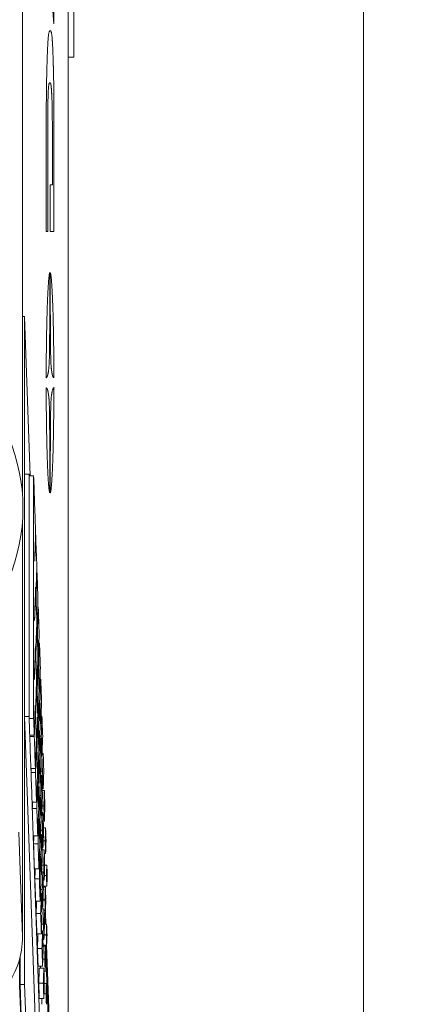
# Model space of a CAD drawing. Header units: millimetres. Extents: x 4 to 836, y 5 to 589.
# Tile 84 of 95: x 706 to 715, y 338 to 360. Entities that reach past the tile are written whole.
import ezdxf

# ---------------------------------------------------------------- set-up
doc = ezdxf.new("R2010")
doc.units = ezdxf.units.MM
doc.layers.add('1', color=7, linetype='Continuous', true_color=0xffffff)
doc.styles.add('ideas_simplex', font='simplex.shx')
doc.dimstyles.get("Standard").update_dxf_attribs({"dimtxt": 0.18, "dimasz": 0.18, "dimexe": 0.18, "dimexo": 0.0625, "dimgap": 0.09, "dimtad": 0, "dimtih": 1, "dimtoh": 1, "dimdec": 4, "dimzin": 0, "dimdsep": 46, "dimtxsty": 'Standard', "dimcen": 0.09, "dimadec": 0, "dimazin": 0, "dimtfac": 1, "dimtdec": 4, "dimtofl": 0, "dimtmove": 0, "dimatfit": 3, "dimfxl": 1, "dimtolj": 1, "dimtzin": 0, "dimarcsym": 0})

# ---------------------------------------------------------------- blocks, each defined once
blk = doc.blocks.new('_U0')
at = {"layer": '1', "color": 152, "lineweight": 13}
for p, q in [((691.38954, 365.845245), (731.686212, 365.845245)), ((706.799851, 319.684079), (731.686212, 319.684079))]:
    blk.add_line(p, q, dxfattribs=at)
at = {"layer": '1', "color": 27, "lineweight": 13}
blk.add_line((729.686212, 365.845245), (729.686212, 319.684079), dxfattribs=at)
at = {"layer": '1', "color": 87, "lineweight": 25}
for p, q in [((728.186212, 351.352162), (722.561212, 351.352162)), ((722.561212, 351.352162), (722.561212, 349.852162)), ((728.186212, 349.852162), (728.186212, 351.352162)), ((722.561212, 335.677162), (722.561212, 334.177162)), ((728.186212, 334.177162), (728.186212, 335.677162)), ((722.561212, 334.177162), (728.186212, 334.177162))]:
    blk.add_line(p, q, dxfattribs=at)
at = {"layer": '1', "color": 27, "lineweight": 18}
for points in [[(729.686212, 365.845245), (730.215193, 362.845247), (729.157231, 362.845243)], [(729.686212, 319.684079), (729.157231, 322.684077), (730.215193, 322.684081)]]:
    blk.add_solid(points, dxfattribs=at)
at = {"layer": '1', "color": 87, "linetype": 'Continuous', "lineweight": 25, "char_height": 3, "attachment_point": 7, "rotation": 90, "line_spacing_factor": 1.204819, "style": 'ideas_simplex'}
for s, insert in [('\\W1.1692;1.817', (728.032712, 335.624662)), ('\\W1.2097;46,2', (720.720212, 337.109662))]:
    blk.add_mtext(s, dxfattribs=dict(at, insert=insert))
blk = doc.blocks.new('_U7')
at = {"layer": '1', "color": 152, "lineweight": 13}
for p, q in [((682.550705, 374.684079), (750.582511, 374.684079)), ((706.799851, 319.684079), (750.582511, 319.684079))]:
    blk.add_line(p, q, dxfattribs=at)
at = {"layer": '1', "color": 27, "lineweight": 13}
blk.add_line((748.582511, 319.684079), (748.582511, 374.684079), dxfattribs=at)
at = {"layer": '1', "color": 87, "lineweight": 25}
for p, q in [((747.082511, 354.922815), (741.457511, 354.922815)), ((741.457511, 354.922815), (741.457511, 353.422815)), ((747.082511, 353.422815), (747.082511, 354.922815)), ((741.457511, 339.247815), (741.457511, 337.747815)), ((747.082511, 337.747815), (747.082511, 339.247815)), ((741.457511, 337.747815), (747.082511, 337.747815))]:
    blk.add_line(p, q, dxfattribs=at)
at = {"layer": '1', "color": 27, "lineweight": 18}
for points in [[(748.582511, 374.684079), (749.111492, 371.684081), (748.05353, 371.684077)], [(748.582511, 319.684079), (748.05353, 322.684077), (749.111492, 322.684081)]]:
    blk.add_solid(points, dxfattribs=at)
at = {"layer": '1', "color": 87, "linetype": 'Continuous', "lineweight": 25, "char_height": 3, "attachment_point": 7, "rotation": 90, "line_spacing_factor": 1.204819, "style": 'ideas_simplex'}
for s, insert in [('\\W1.1692;2.165', (746.929011, 339.195315)), ('\\W1.0642;55', (739.616511, 343.650315))]:
    blk.add_mtext(s, dxfattribs=dict(at, insert=insert))

msp = doc.modelspace()

# ---------------------------------------------------------------- linework, layer by layer
at = {"layer": '1', "color": 251, "linetype": 'Continuous', "lineweight": 18}
msp.add_line((713.607, 414.083), (713.607, 292.379), dxfattribs=at)
at = {"layer": '1', "color": 27, "linetype": 'Continuous', "lineweight": 18}
for p, q in [((706.041, 348.956), (706.041, 400.412)), ((706.041, 339.182), (706.041, 348.414))]:
    msp.add_line(p, q, dxfattribs=at)
at = {"layer": '1', "color": 252, "linetype": 'Continuous', "lineweight": 18}
for p, q in [((707.051, 358.694), (707.051, 368.674)), ((707.176, 368.684), (707.176, 358.684)), ((707.051, 358.694), (707.051, 325.299)), ((707.051, 358.684), (707.176, 358.684))]:
    msp.add_line(p, q, dxfattribs=at)
at = {"layer": '1', "color": 18, "linetype": 'Continuous', "lineweight": 18}
for p, q in [((706.041, 352.935), (706.086, 352.935)), ((706.086, 352.935), (706.086, 338.118)), ((706.21, 349.402), (706.086, 352.935)), ((706.528, 340.279), (706.527, 340.301)), ((706.557, 339.453), (706.548, 339.708)), ((706.654, 336.676), (706.573, 338.989)), ((705.986, 338.72), (705.986, 338.118)), ((705.986, 338.118), (706.086, 338.118)), ((705.986, 338.118), (706.527, 322.618)), ((706.086, 338.118), (706.627, 322.618))]:
    msp.add_line(p, q, dxfattribs=at)
at = {"layer": '1', "color": 7, "linetype": 'Continuous', "lineweight": 18}
for p, q in [((706.566, 351.575), (706.576, 351.575)), ((706.747, 351.354), (706.724, 351.354)), ((706.186, 349.435), (706.086, 349.435)), ((706.187, 349.401), (706.186, 349.435)), ((706.186, 349.435), (706.186, 344.061)), ((706.086, 344.061), (706.691, 326.735)), ((706.186, 344.061), (706.086, 344.061)), ((706.186, 344.061), (706.187, 344.027)), ((706.201, 343.649), (706.202, 343.619)), ((706.227, 342.904), (706.229, 342.82)), ((706.253, 342.159), (706.257, 342.021)), ((706.279, 341.414), (706.791, 326.735)), ((706.506, 340.279), (706.505, 340.301)), ((706.535, 339.453), (706.526, 339.708)), ((706.643, 336.357), (706.551, 338.989))]:
    msp.add_line(p, q, dxfattribs=at)
at = {"layer": '1', "color": 163, "linetype": 'Continuous', "lineweight": 18}
for p, q in [((706.287, 349.402), (706.187, 349.402)), ((706.333, 348.084), (706.331, 348.084)), ((706.361, 347.286), (706.355, 347.286)), ((706.333, 346.885), (706.33, 346.885)), ((706.337, 346.774), (706.337, 346.774)), ((706.341, 346.713), (706.339, 346.713)), ((706.389, 346.488), (706.379, 346.488)), ((706.36, 346.059), (706.354, 346.059)), ((706.364, 346.055), (706.36, 346.055)), ((706.37, 345.941), (706.364, 345.941)), ((706.328, 345.573), (706.326, 345.573)), ((706.417, 345.69), (706.404, 345.69)), ((706.333, 345.462), (706.332, 345.462)), ((706.337, 345.401), (706.334, 345.401)), ((706.391, 345.336), (706.38, 345.336)), ((706.387, 345.234), (706.377, 345.234)), ((706.399, 345.168), (706.389, 345.168)), ((706.445, 344.892), (706.428, 344.892)), ((706.355, 344.748), (706.349, 344.748)), ((706.36, 344.743), (706.355, 344.743)), ((706.366, 344.629), (706.359, 344.629)), ((706.418, 344.616), (706.407, 344.616)), ((706.324, 344.262), (706.321, 344.262)), ((706.414, 344.408), (706.4, 344.408)), ((706.428, 344.396), (706.414, 344.396)), ((706.287, 344.016), (706.187, 344.016)), ((706.328, 344.151), (706.328, 344.151)), ((706.332, 344.089), (706.33, 344.089)), ((706.387, 344.024), (706.376, 344.024)), ((706.472, 344.068), (706.451, 344.068)), ((706.382, 343.922), (706.372, 343.922)), ((706.394, 343.856), (706.385, 343.856)), ((706.445, 343.897), (706.432, 343.897)), ((706.3, 343.649), (706.2, 343.649)), ((706.301, 343.615), (706.201, 343.615)), ((706.441, 343.582), (706.423, 343.582)), ((706.457, 343.623), (706.425, 343.623)), ((706.351, 343.436), (706.345, 343.436)), ((706.355, 343.431), (706.351, 343.431)), ((706.361, 343.317), (706.355, 343.317)), ((706.414, 343.305), (706.403, 343.305)), ((706.472, 343.178), (706.455, 343.178)), ((706.499, 343.242), (706.474, 343.242)), ((706.326, 342.904), (706.226, 342.904)), ((706.409, 343.096), (706.396, 343.096)), ((706.423, 343.084), (706.41, 343.084)), ((706.329, 342.816), (706.229, 342.816)), ((706.382, 342.712), (706.372, 342.712)), ((706.468, 342.756), (706.447, 342.756)), ((706.485, 342.85), (706.45, 342.85)), ((706.378, 342.61), (706.368, 342.61)), ((706.39, 342.544), (706.38, 342.544)), ((706.441, 342.585), (706.427, 342.585)), ((706.499, 342.459), (706.478, 342.459)), ((706.436, 342.27), (706.419, 342.27)), ((706.452, 342.311), (706.42, 342.311)), ((706.526, 342.417), (706.48, 342.417)), ((706.352, 342.159), (706.252, 342.159)), ((706.357, 342.018), (706.257, 342.018)), ((706.514, 342.078), (706.475, 342.078)), ((706.409, 341.993), (706.399, 341.993)), ((706.468, 341.866), (706.45, 341.866)), ((706.495, 341.931), (706.47, 341.931)), ((706.405, 341.784), (706.391, 341.784)), ((706.419, 341.772), (706.405, 341.772)), ((706.526, 341.739), (706.501, 341.739)), ((706.553, 341.591), (706.506, 341.591)), ((706.378, 341.414), (706.278, 341.414)), ((706.463, 341.445), (706.442, 341.445)), ((706.481, 341.539), (706.445, 341.539)), ((706.386, 341.233), (706.286, 341.233)), ((706.436, 341.273), (706.423, 341.273)), ((706.495, 341.147), (706.474, 341.147)), ((706.543, 341.305), (706.5, 341.305)), ((706.432, 340.959), (706.414, 340.959)), ((706.448, 340.999), (706.416, 340.999)), ((706.522, 341.105), (706.475, 341.105)), ((706.553, 341.02), (706.525, 341.02)), ((706.51, 340.766), (706.471, 340.766)), ((706.58, 340.765), (706.533, 340.765)), ((706.405, 340.681), (706.305, 340.681)), ((706.463, 340.554), (706.446, 340.554)), ((706.49, 340.619), (706.465, 340.619)), ((706.572, 340.533), (706.525, 340.533)), ((706.414, 340.46), (706.314, 340.46)), ((706.522, 340.428), (706.497, 340.428)), ((706.58, 340.301), (706.501, 340.301)), ((706.549, 340.279), (706.502, 340.279)), ((706.459, 340.133), (706.438, 340.133)), ((706.476, 340.227), (706.441, 340.227)), ((706.432, 339.962), (706.332, 339.962)), ((706.49, 339.835), (706.469, 339.835)), ((706.539, 339.994), (706.496, 339.994)), ((706.443, 339.688), (706.343, 339.688)), ((706.517, 339.793), (706.471, 339.793)), ((706.549, 339.708), (706.52, 339.708)), ((706.505, 339.454), (706.466, 339.454)), ((706.575, 339.453), (706.529, 339.453)), ((706.459, 339.242), (706.359, 339.242)), ((706.486, 339.307), (706.461, 339.307)), ((706.567, 339.221), (706.521, 339.221)), ((706.517, 339.116), (706.492, 339.116)), ((706.575, 338.989), (706.497, 338.989)), ((706.544, 338.967), (706.498, 338.967)), ((706.472, 338.915), (706.372, 338.915)), ((706.486, 338.523), (706.386, 338.523)), ((706.534, 338.682), (706.491, 338.682)), ((706.513, 338.481), (706.413, 338.481)), ((706.544, 338.397), (706.516, 338.397)), ((706.501, 338.143), (706.401, 338.143)), ((706.571, 338.142), (706.524, 338.142)), ((706.563, 337.909), (706.516, 337.909)), ((706.513, 337.804), (706.413, 337.804))]:
    msp.add_line(p, q, dxfattribs=at)
at = {"layer": '1', "color": 27, "linetype": 'Continuous', "lineweight": 13}
msp.add_line((705.961, 341.492), (706.041, 339.182), dxfattribs=at)
at = {"layer": '1', "color": 252, "linetype": 'Continuous', "lineweight": 13}
for p, q in [((705.977, 338.686), (705.977, 338.098)), ((705.977, 338.098), (706.518, 322.612))]:
    msp.add_line(p, q, dxfattribs=at)
at = {"layer": '1', "color": 9, "linetype": 'Continuous', "lineweight": 18}
msp.add_circle((702.051, 348.684), 4, dxfattribs=at)
at = {"layer": '1', "color": 27, "linetype": 'Continuous', "lineweight": 18}
msp.add_ellipse((705.041, 339.216), major_axis=(0.049, -1.414), ratio=0.706891, start_param=0.662741, end_param=1.521436, dxfattribs=at)
at = {"layer": '1', "color": 7, "linetype": 'Continuous', "lineweight": 18}
for points, degree, knots in [([(706.686, 362.014), (706.685, 362.014), (706.683, 362.014), (706.679, 362.014), (706.673, 362.014), (706.669, 362.015), (706.669, 362.016), (706.669, 362.033), (706.669, 362.263), (706.669, 362.648), (706.669, 362.648), (706.669, 362.648), (706.649, 362.44), (706.634, 362.275), (706.61, 362.024), (706.61, 362.024), (706.61, 362.024), (706.641, 361.679), (706.685, 361.203), (706.721, 360.814), (706.737, 360.631), (706.737, 360.631), (706.737, 360.631), (706.737, 360.315), (706.737, 360.039), (706.737, 359.75), (706.737, 359.411), (706.737, 359.411), (706.737, 359.411), (706.725, 359.554), (706.72, 359.621), (706.702, 359.834), (706.669, 360.231), (706.629, 360.708), (706.606, 360.989), (706.58, 361.294), (706.58, 361.302), (706.57, 361.419), (706.563, 361.697), (706.563, 362.043), (706.563, 362.37), (706.57, 362.639), (706.58, 362.764), (706.58, 362.764), (706.58, 362.764), (706.58, 362.764), (706.58, 362.764), (706.58, 362.764), (706.58, 362.765), (706.58, 362.766)], 8, [0, 0, 0, 0, 0, 0, 0, 0, 0, 0.00961, 0.033766, 0.057922, 0.082078, 0.106234, 0.130389, 0.154545, 0.178701, 0.202857, 0.227013, 0.251169, 0.275325, 0.29948, 0.323636, 0.347792, 0.371948, 0.396104, 0.42026, 0.444416, 0.468571, 0.492727, 0.516883, 0.541039, 0.565195, 0.589351, 0.613506, 0.637662, 0.661818, 0.685974, 0.71013, 0.734286, 0.758442, 0.782597, 0.806753, 0.830909, 0.855065, 0.879221, 0.903377, 0.927532, 0.951688, 0.975844, 1, 1, 1, 1, 1, 1, 1, 1, 1]), ([(706.577, 354.82), (706.576, 354.82), (706.574, 354.82), (706.57, 354.82), (706.567, 354.82), (706.567, 354.82), (706.567, 354.82), (706.567, 355.483), (706.567, 356.21), (706.567, 356.952), (706.567, 356.981), (706.567, 357.644), (706.573, 358.153), (706.582, 358.457), (706.592, 358.814), (706.606, 359.104), (706.626, 359.277), (706.651, 359.277), (706.676, 359.277), (706.69, 359.197), (706.7, 359.096), (706.707, 358.987), (706.716, 358.786), (706.726, 358.449), (706.733, 358.191), (706.737, 357.798), (706.738, 357.279), (706.738, 357.279), (706.738, 357), (706.738, 357), (706.738, 357), (706.738, 356.63), (706.737, 356.314), (706.737, 355.88), (706.737, 355.435), (706.737, 355.145), (706.737, 354.82), (706.737, 354.82), (706.737, 354.82), (706.727, 354.82), (706.719, 354.82), (706.705, 354.82), (706.693, 354.82), (706.686, 354.82), (706.683, 354.82), (706.683, 354.82)], 6, [0, 0, 0, 0, 0, 0, 0, 0.010572, 0.036609, 0.062645, 0.088681, 0.114718, 0.140754, 0.16679, 0.192826, 0.218863, 0.244899, 0.270935, 0.296972, 0.323008, 0.349044, 0.37508, 0.401117, 0.427153, 0.453189, 0.479226, 0.505262, 0.531298, 0.557335, 0.583371, 0.609407, 0.635443, 0.66148, 0.687516, 0.713552, 0.739589, 0.765625, 0.791661, 0.817698, 0.843734, 0.86977, 0.895806, 0.921843, 0.947879, 0.973915, 0.999952, 1, 1, 1, 1, 1, 1, 1]), ([(706.65, 358.121), (706.648, 358.121), (706.643, 358.12), (706.633, 358.111), (706.62, 358.082), (706.611, 357.974), (706.605, 357.774), (706.601, 357.434), (706.601, 356.909), (706.601, 356.837), (706.601, 356.287), (706.601, 355.75), (706.601, 355.291), (706.601, 354.82), (706.601, 354.82), (706.601, 354.82), (706.596, 354.82), (706.591, 354.82), (706.588, 354.82), (706.587, 354.82)], 6, [0, 0, 0, 0, 0, 0, 0, 0.042793, 0.118079, 0.193364, 0.26865, 0.343936, 0.419221, 0.494507, 0.569793, 0.645078, 0.720364, 0.79565, 0.870936, 0.946221, 1, 1, 1, 1, 1, 1, 1]), ([(706.703, 356.794), (706.703, 356.824), (706.703, 356.884), (706.703, 356.988), (706.703, 357.234), (706.701, 357.5), (706.698, 357.659), (706.693, 357.8), (706.685, 357.92), (706.68, 358.012), (706.673, 358.072), (706.668, 358.099), (706.663, 358.109), (706.661, 358.113)], 6, [0, 0, 0, 0, 0, 0, 0, 0.127686, 0.255373, 0.383059, 0.510746, 0.638432, 0.766118, 0.893805, 1, 1, 1, 1, 1, 1, 1]), ([(706.697, 355.857), (706.697, 355.857), (706.698, 355.857), (706.701, 355.857), (706.703, 355.857), (706.703, 355.857), (706.703, 355.857), (706.703, 356.045), (706.703, 356.301), (706.703, 356.58), (706.703, 356.699), (706.703, 356.763), (706.703, 356.794)], 6, [0, 0, 0, 0, 0, 0, 0, 0.028736, 0.190613, 0.352491, 0.514368, 0.676245, 0.838123, 1, 1, 1, 1, 1, 1, 1]), ([(706.675, 354.82), (706.673, 354.82), (706.669, 354.82), (706.664, 354.82), (706.658, 354.82), (706.652, 354.82), (706.652, 354.82), (706.652, 354.82), (706.652, 355.091), (706.652, 355.332), (706.652, 355.58), (706.652, 355.847), (706.652, 355.857), (706.652, 355.857), (706.655, 355.857), (706.657, 355.857), (706.659, 355.857)], 6, [0, 0, 0, 0, 0, 0, 0, 0.051677, 0.148744, 0.245811, 0.342878, 0.439944, 0.537011, 0.634078, 0.731145, 0.828212, 0.925278, 1, 1, 1, 1, 1, 1, 1]), ([(706.668, 355.857), (706.669, 355.857), (706.673, 355.857), (706.677, 355.857), (706.68, 355.857), (706.684, 355.857), (706.687, 355.857), (706.689, 355.857), (706.689, 355.857)], 6, [0, 0, 0, 0, 0, 0, 0, 0.336777, 0.962865, 1, 1, 1, 1, 1, 1, 1]), ([(706.733, 351.576), (706.732, 351.577), (706.729, 351.578), (706.721, 351.584), (706.704, 351.61), (706.678, 351.766), (706.669, 351.895), (706.667, 351.994), (706.665, 352.072), (706.662, 352.294), (706.659, 352.69), (706.656, 353.269), (706.656, 353.67), (706.656, 353.908), (706.656, 353.908), (706.656, 353.908), (706.656, 353.908), (706.656, 353.908), (706.656, 353.908), (706.657, 353.907)], 5, [0, 0, 0, 0, 0, 0, 0.055848, 0.123288, 0.190727, 0.258166, 0.325606, 0.393045, 0.460485, 0.527924, 0.595364, 0.662803, 0.730242, 0.797682, 0.865121, 0.932561, 1, 1, 1, 1, 1, 1]), ([(706.657, 353.907), (706.657, 353.907), (706.658, 353.905), (706.66, 353.9), (706.666, 353.883), (706.68, 353.792), (706.694, 353.601), (706.711, 353.246), (706.724, 352.818), (706.733, 352.244), (706.736, 351.856), (706.737, 351.622), (706.737, 351.587), (706.737, 351.579), (706.736, 351.577), (706.736, 351.577)], 5, [0, 0, 0, 0, 0, 0, 0.094671, 0.189342, 0.284013, 0.378684, 0.473355, 0.568025, 0.662696, 0.757367, 0.852038, 0.946709, 1, 1, 1, 1, 1, 1]), ([(706.647, 349.022), (706.646, 349.023), (706.645, 349.024), (706.643, 349.029), (706.638, 349.045), (706.627, 349.11), (706.616, 349.229), (706.605, 349.399), (706.598, 349.568), (706.592, 349.725), (706.586, 349.883), (706.582, 350.044), (706.577, 350.281), (706.573, 350.489), (706.57, 350.713), (706.568, 350.922), (706.567, 351.116), (706.566, 351.302), (706.566, 351.336), (706.566, 351.354), (706.568, 351.354), (706.569, 351.354), (706.571, 351.352), (706.572, 351.351), (706.573, 351.351)], 5, [0, 0, 0, 0, 0, 0, 0.052025, 0.10405, 0.156075, 0.2081, 0.260125, 0.31215, 0.364175, 0.4162, 0.468225, 0.52025, 0.572275, 0.6243, 0.676325, 0.72835, 0.780376, 0.832401, 0.884426, 0.936451, 0.988476, 1, 1, 1, 1, 1, 1]), ([(706.575, 351.349), (706.575, 351.348), (706.578, 351.346), (706.584, 351.338), (706.595, 351.319), (706.611, 351.256), (706.623, 351.161), (706.631, 351.086), (706.635, 350.983), (706.636, 350.935), (706.639, 350.794), (706.643, 350.519), (706.645, 350.081), (706.647, 349.658), (706.647, 349.327), (706.647, 349.121), (706.647, 349.075), (706.647, 349.042), (706.647, 349.021), (706.647, 349.021), (706.647, 349.021), (706.647, 349.021), (706.647, 349.021), (706.647, 349.022), (706.647, 349.022)], 5, [0, 0, 0, 0, 0, 0, 0.025641, 0.076923, 0.128205, 0.179487, 0.230769, 0.282051, 0.333333, 0.384615, 0.435897, 0.487179, 0.538462, 0.589744, 0.641026, 0.692308, 0.74359, 0.794872, 0.846154, 0.897436, 0.948718, 1, 1, 1, 1, 1, 1])]:
    msp.add_open_spline(points, degree=degree, knots=knots, dxfattribs=at)
for points in [[(706.566, 351.577), (706.566, 351.578), (706.566, 351.58), (706.566, 351.585), (706.566, 351.599), (706.566, 351.626), (706.567, 351.667), (706.567, 351.763), (706.567, 351.861), (706.568, 352.016), (706.57, 352.222), (706.575, 352.576), (706.583, 352.922), (706.592, 353.224), (706.601, 353.452), (706.613, 353.65), (706.619, 353.728), (706.624, 353.789), (706.632, 353.845), (706.636, 353.876), (706.639, 353.886), (706.641, 353.896), (706.643, 353.902), (706.646, 353.906), (706.647, 353.908), (706.647, 353.908), (706.647, 353.9), (706.647, 353.886), (706.647, 353.858), (706.647, 353.827), (706.647, 353.768), (706.647, 353.686), (706.647, 353.246), (706.645, 352.765), (706.643, 352.541), (706.641, 352.299), (706.639, 352.118), (706.636, 351.994), (706.635, 351.926), (706.63, 351.831), (706.62, 351.74), (706.609, 351.67), (706.598, 351.625), (706.588, 351.599), (706.581, 351.588), (706.576, 351.581), (706.572, 351.577), (706.57, 351.576), (706.568, 351.576), (706.567, 351.575), (706.566, 351.575), (706.566, 351.575), (706.566, 351.575), (706.566, 351.575), (706.566, 351.575), (706.566, 351.576), (706.566, 351.577)], [(706.737, 351.351), (706.737, 351.349), (706.737, 351.345), (706.737, 351.335), (706.737, 351.308), (706.737, 351.272), (706.736, 351.071), (706.734, 350.8), (706.73, 350.493), (706.725, 350.202), (706.72, 349.973), (706.713, 349.773), (706.707, 349.591), (706.699, 349.423), (706.687, 349.226), (706.676, 349.114), (706.668, 349.061), (706.662, 349.035), (706.659, 349.026), (706.656, 349.022), (706.656, 349.021), (706.656, 349.059), (706.656, 349.134), (706.656, 349.278), (706.656, 349.498), (706.657, 349.75), (706.658, 349.998), (706.659, 350.247), (706.661, 350.593), (706.665, 350.827), (706.667, 350.935), (706.668, 350.983), (706.671, 351.053), (706.68, 351.168), (706.692, 351.255), (706.709, 351.315), (706.721, 351.342), (706.729, 351.351), (706.734, 351.353), (706.736, 351.354), (706.736, 351.354), (706.737, 351.354), (706.737, 351.354), (706.737, 351.354), (706.737, 351.354), (706.737, 351.354), (706.737, 351.352), (706.737, 351.351)]]:
    msp.add_open_spline(points, degree=6, dxfattribs=at)
at = {"layer": '1', "color": 163, "linetype": 'Continuous', "lineweight": 18}
for points in [[(706.187, 349.402), (706.187, 347.607), (706.187, 345.811), (706.187, 344.016)], [(706.332, 348.119), (706.317, 348.546), (706.302, 348.974), (706.287, 349.402)], [(706.287, 349.402), (706.287, 347.607), (706.287, 345.811), (706.287, 344.016)], [(706.312, 347.538), (706.319, 347.732), (706.325, 347.925), (706.332, 348.119)], [(706.333, 348.084), (706.327, 347.891), (706.32, 347.697), (706.313, 347.504)], [(706.358, 347.374), (706.35, 347.61), (706.342, 347.847), (706.333, 348.084)], [(706.313, 347.504), (706.313, 347.515), (706.312, 347.527), (706.312, 347.538)], [(706.337, 346.774), (706.344, 346.974), (706.351, 347.174), (706.358, 347.374)], [(706.361, 347.286), (706.355, 347.095), (706.348, 346.904), (706.341, 346.713)], [(706.384, 346.629), (706.377, 346.848), (706.369, 347.067), (706.361, 347.286)], [(706.307, 346.226), (706.316, 346.46), (706.324, 346.694), (706.332, 346.928)], [(706.333, 346.885), (706.325, 346.654), (706.317, 346.423), (706.309, 346.192)], [(706.332, 346.928), (706.334, 346.877), (706.336, 346.826), (706.337, 346.774)], [(706.358, 346.174), (706.349, 346.411), (706.341, 346.648), (706.333, 346.885)], [(706.341, 346.713), (706.349, 346.494), (706.357, 346.274), (706.364, 346.055)], [(706.389, 346.488), (706.383, 346.305), (706.376, 346.123), (706.37, 345.941)], [(706.41, 345.884), (706.403, 346.085), (706.396, 346.286), (706.389, 346.488)], [(706.309, 346.192), (706.308, 346.203), (706.308, 346.215), (706.307, 346.226)], [(706.333, 345.462), (706.341, 345.699), (706.349, 345.937), (706.358, 346.174)], [(706.36, 346.059), (706.352, 345.84), (706.344, 345.621), (706.337, 345.401)], [(706.383, 345.401), (706.375, 345.621), (706.367, 345.84), (706.36, 346.059)], [(706.391, 345.336), (706.398, 345.518), (706.404, 345.701), (706.41, 345.884)], [(706.303, 344.914), (706.311, 345.148), (706.319, 345.382), (706.327, 345.617)], [(706.328, 345.573), (706.32, 345.342), (706.312, 345.111), (706.304, 344.88)], [(706.327, 345.617), (706.329, 345.565), (706.331, 345.514), (706.333, 345.462)], [(706.353, 344.862), (706.345, 345.099), (706.337, 345.336), (706.328, 345.573)], [(706.417, 345.69), (706.411, 345.516), (706.405, 345.342), (706.399, 345.168)], [(706.436, 345.139), (706.43, 345.322), (706.424, 345.506), (706.417, 345.69)], [(706.337, 345.401), (706.344, 345.182), (706.352, 344.963), (706.36, 344.743)], [(706.36, 344.743), (706.367, 344.963), (706.375, 345.182), (706.383, 345.401)], [(706.408, 344.629), (706.401, 344.83), (706.394, 345.032), (706.387, 345.234)], [(706.399, 345.168), (706.405, 344.984), (706.412, 344.8), (706.418, 344.616)], [(706.418, 344.616), (706.424, 344.791), (706.43, 344.965), (706.436, 345.139)], [(706.304, 344.88), (706.304, 344.891), (706.303, 344.903), (706.303, 344.914)], [(706.328, 344.151), (706.337, 344.388), (706.345, 344.625), (706.353, 344.862)], [(706.445, 344.892), (706.439, 344.726), (706.434, 344.561), (706.428, 344.396)], [(706.462, 344.394), (706.457, 344.56), (706.451, 344.726), (706.445, 344.892)], [(706.355, 344.748), (706.348, 344.528), (706.34, 344.309), (706.332, 344.089)], [(706.378, 344.089), (706.371, 344.309), (706.363, 344.528), (706.355, 344.748)], [(706.387, 344.024), (706.394, 344.225), (706.401, 344.427), (706.408, 344.629)], [(706.3, 343.649), (706.308, 343.868), (706.315, 344.086), (706.323, 344.305)], [(706.324, 344.262), (706.316, 344.046), (706.309, 343.83), (706.301, 343.615)], [(706.323, 344.305), (706.325, 344.253), (706.327, 344.202), (706.328, 344.151)], [(706.349, 343.55), (706.34, 343.787), (706.332, 344.024), (706.324, 344.262)], [(706.414, 344.408), (706.407, 344.224), (706.401, 344.04), (706.394, 343.856)], [(706.433, 343.856), (706.427, 344.04), (706.42, 344.224), (706.414, 344.408)], [(706.428, 344.396), (706.434, 344.229), (706.439, 344.063), (706.445, 343.897)], [(706.445, 343.897), (706.451, 344.063), (706.457, 344.228), (706.462, 344.394)], [(706.187, 344.016), (706.192, 343.894), (706.196, 343.771), (706.2, 343.649)], [(706.287, 344.016), (706.292, 343.894), (706.296, 343.771), (706.3, 343.649)], [(706.332, 344.089), (706.34, 343.87), (706.348, 343.651), (706.355, 343.431)], [(706.355, 343.431), (706.363, 343.651), (706.371, 343.87), (706.378, 344.089)], [(706.472, 344.068), (706.467, 343.92), (706.462, 343.771), (706.457, 343.623)], [(706.488, 343.623), (706.482, 343.771), (706.477, 343.92), (706.472, 344.068)], [(706.382, 343.922), (706.375, 343.72), (706.368, 343.519), (706.361, 343.317)], [(706.394, 343.856), (706.401, 343.672), (706.407, 343.488), (706.414, 343.305)], [(706.414, 343.305), (706.42, 343.488), (706.427, 343.672), (706.433, 343.856)], [(706.203, 343.649), (706.202, 343.638), (706.202, 343.626), (706.201, 343.615)], [(706.201, 343.615), (706.21, 343.378), (706.218, 343.141), (706.226, 342.904)], [(706.301, 343.615), (706.31, 343.378), (706.318, 343.141), (706.326, 342.904)], [(706.326, 342.904), (706.334, 343.119), (706.341, 343.335), (706.349, 343.55)], [(706.441, 343.582), (706.435, 343.416), (706.429, 343.25), (706.423, 343.084)], [(706.458, 343.084), (706.452, 343.25), (706.446, 343.416), (706.441, 343.582)], [(706.457, 343.623), (706.462, 343.475), (706.467, 343.326), (706.472, 343.178)], [(706.472, 343.178), (706.477, 343.326), (706.482, 343.475), (706.488, 343.623)], [(706.351, 343.436), (706.344, 343.229), (706.336, 343.023), (706.329, 342.816)], [(706.374, 342.778), (706.366, 342.997), (706.359, 343.216), (706.351, 343.436)], [(706.361, 343.317), (706.368, 343.115), (706.375, 342.914), (706.382, 342.712)], [(706.499, 343.242), (706.495, 343.112), (706.49, 342.981), (706.485, 342.85)], [(706.513, 342.85), (706.508, 342.981), (706.504, 343.112), (706.499, 343.242)], [(706.232, 342.904), (706.231, 342.875), (706.23, 342.845), (706.229, 342.816)], [(706.409, 343.096), (706.403, 342.912), (706.396, 342.728), (706.39, 342.544)], [(706.429, 342.544), (706.422, 342.728), (706.416, 342.912), (706.409, 343.096)], [(706.423, 343.084), (706.429, 342.918), (706.435, 342.751), (706.441, 342.585)], [(706.441, 342.585), (706.446, 342.751), (706.452, 342.918), (706.458, 343.084)], [(706.229, 342.816), (706.237, 342.597), (706.245, 342.378), (706.252, 342.159)], [(706.329, 342.816), (706.337, 342.597), (706.345, 342.378), (706.352, 342.159)], [(706.352, 342.159), (706.359, 342.365), (706.367, 342.572), (706.374, 342.778)], [(706.468, 342.756), (706.462, 342.608), (706.457, 342.46), (706.452, 342.311)], [(706.483, 342.311), (706.478, 342.46), (706.473, 342.608), (706.468, 342.756)], [(706.485, 342.85), (706.49, 342.72), (706.495, 342.589), (706.499, 342.459)], [(706.499, 342.459), (706.504, 342.589), (706.508, 342.72), (706.513, 342.85)], [(706.378, 342.61), (706.371, 342.413), (706.364, 342.216), (706.357, 342.018)], [(706.39, 342.544), (706.396, 342.361), (706.403, 342.177), (706.409, 341.993)], [(706.409, 341.993), (706.416, 342.177), (706.422, 342.361), (706.429, 342.544)], [(706.436, 342.27), (706.43, 342.104), (706.425, 341.938), (706.419, 341.772)], [(706.454, 341.772), (706.448, 341.938), (706.442, 342.104), (706.436, 342.27)], [(706.452, 342.311), (706.457, 342.163), (706.462, 342.014), (706.468, 341.866)], [(706.468, 341.866), (706.473, 342.014), (706.478, 342.163), (706.483, 342.311)], [(706.526, 342.417), (706.522, 342.304), (706.518, 342.191), (706.514, 342.078)], [(706.538, 342.078), (706.534, 342.191), (706.53, 342.304), (706.526, 342.417)], [(706.262, 342.159), (706.261, 342.112), (706.259, 342.065), (706.257, 342.018)], [(706.257, 342.018), (706.264, 341.817), (706.271, 341.616), (706.278, 341.414)], [(706.357, 342.018), (706.364, 341.817), (706.371, 341.616), (706.378, 341.414)], [(706.514, 342.078), (706.518, 341.965), (706.522, 341.852), (706.526, 341.739)], [(706.526, 341.739), (706.53, 341.852), (706.534, 341.965), (706.538, 342.078)], [(706.378, 341.414), (706.385, 341.611), (706.392, 341.808), (706.399, 342.005)], [(706.495, 341.931), (706.49, 341.8), (706.485, 341.669), (706.481, 341.539)], [(706.508, 341.539), (706.504, 341.669), (706.499, 341.8), (706.495, 341.931)], [(706.405, 341.784), (706.398, 341.6), (706.392, 341.416), (706.386, 341.233)], [(706.424, 341.233), (706.418, 341.416), (706.411, 341.6), (706.405, 341.784)], [(706.419, 341.772), (706.425, 341.606), (706.43, 341.44), (706.436, 341.273)], [(706.436, 341.273), (706.442, 341.44), (706.448, 341.606), (706.454, 341.772)], [(706.553, 341.591), (706.55, 341.496), (706.546, 341.401), (706.543, 341.305)], [(706.563, 341.305), (706.56, 341.401), (706.556, 341.496), (706.553, 341.591)], [(706.292, 341.414), (706.29, 341.354), (706.288, 341.293), (706.286, 341.233)], [(706.463, 341.445), (706.458, 341.296), (706.453, 341.148), (706.448, 340.999)], [(706.479, 340.999), (706.474, 341.148), (706.468, 341.296), (706.463, 341.445)], [(706.481, 341.539), (706.485, 341.408), (706.49, 341.277), (706.495, 341.147)], [(706.495, 341.147), (706.499, 341.277), (706.504, 341.408), (706.508, 341.539)], [(706.286, 341.233), (706.292, 341.049), (706.298, 340.865), (706.305, 340.681)], [(706.386, 341.233), (706.392, 341.049), (706.398, 340.865), (706.405, 340.681)], [(706.405, 340.681), (706.411, 340.865), (706.418, 341.049), (706.424, 341.233)], [(706.543, 341.305), (706.546, 341.21), (706.55, 341.115), (706.553, 341.02)], [(706.553, 341.02), (706.556, 341.115), (706.56, 341.21), (706.563, 341.305)], [(706.432, 340.959), (706.426, 340.792), (706.42, 340.626), (706.414, 340.46)], [(706.449, 340.46), (706.443, 340.626), (706.438, 340.792), (706.432, 340.959)], [(706.448, 340.999), (706.453, 340.851), (706.458, 340.703), (706.463, 340.554)], [(706.463, 340.554), (706.468, 340.703), (706.474, 340.851), (706.479, 340.999)], [(706.522, 341.105), (706.518, 340.992), (706.514, 340.879), (706.51, 340.766)], [(706.533, 340.766), (706.529, 340.879), (706.526, 340.992), (706.522, 341.105)], [(706.51, 340.766), (706.514, 340.653), (706.518, 340.54), (706.522, 340.428)], [(706.522, 340.428), (706.526, 340.54), (706.529, 340.653), (706.533, 340.766)], [(706.58, 340.765), (706.577, 340.688), (706.575, 340.61), (706.572, 340.533)], [(706.588, 340.533), (706.585, 340.61), (706.583, 340.688), (706.58, 340.765)], [(706.322, 340.681), (706.32, 340.607), (706.317, 340.534), (706.314, 340.46)], [(706.49, 340.619), (706.486, 340.488), (706.481, 340.358), (706.476, 340.227)], [(706.504, 340.227), (706.499, 340.358), (706.495, 340.488), (706.49, 340.619)], [(706.572, 340.533), (706.575, 340.456), (706.577, 340.378), (706.58, 340.301)], [(706.58, 340.301), (706.583, 340.378), (706.585, 340.456), (706.588, 340.533)], [(706.314, 340.46), (706.32, 340.294), (706.326, 340.128), (706.332, 339.962)], [(706.414, 340.46), (706.42, 340.294), (706.426, 340.128), (706.432, 339.962)], [(706.432, 339.962), (706.438, 340.128), (706.443, 340.294), (706.449, 340.46)], [(706.549, 340.279), (706.545, 340.184), (706.542, 340.089), (706.539, 339.994)], [(706.558, 339.994), (706.555, 340.089), (706.552, 340.184), (706.549, 340.279)], [(706.459, 340.133), (706.454, 339.984), (706.448, 339.836), (706.443, 339.688)], [(706.474, 339.688), (706.469, 339.836), (706.464, 339.984), (706.459, 340.133)], [(706.476, 340.227), (706.481, 340.096), (706.486, 339.966), (706.49, 339.835)], [(706.49, 339.835), (706.495, 339.966), (706.499, 340.096), (706.504, 340.227)], [(706.353, 339.962), (706.35, 339.87), (706.346, 339.779), (706.343, 339.688)], [(706.539, 339.994), (706.542, 339.899), (706.545, 339.803), (706.549, 339.708)], [(706.549, 339.708), (706.552, 339.803), (706.555, 339.899), (706.558, 339.994)], [(706.343, 339.688), (706.348, 339.539), (706.354, 339.391), (706.359, 339.242)], [(706.443, 339.688), (706.448, 339.539), (706.454, 339.391), (706.459, 339.242)], [(706.459, 339.242), (706.464, 339.391), (706.469, 339.539), (706.474, 339.688)], [(706.517, 339.793), (706.513, 339.68), (706.509, 339.567), (706.505, 339.454)], [(706.529, 339.454), (706.525, 339.567), (706.521, 339.68), (706.517, 339.793)], [(706.505, 339.454), (706.509, 339.342), (706.513, 339.229), (706.517, 339.116)], [(706.517, 339.116), (706.521, 339.229), (706.525, 339.342), (706.529, 339.454)], [(706.575, 339.453), (706.573, 339.376), (706.57, 339.299), (706.567, 339.221)], [(706.584, 339.221), (706.581, 339.299), (706.578, 339.376), (706.575, 339.453)], [(706.383, 339.242), (706.38, 339.133), (706.376, 339.024), (706.372, 338.915)], [(706.486, 339.307), (706.481, 339.176), (706.477, 339.046), (706.472, 338.915)], [(706.499, 338.915), (706.495, 339.046), (706.49, 339.176), (706.486, 339.307)], [(706.567, 339.221), (706.57, 339.144), (706.573, 339.066), (706.575, 338.989)], [(706.575, 338.989), (706.578, 339.066), (706.581, 339.144), (706.584, 339.221)], [(706.544, 338.967), (706.541, 338.872), (706.537, 338.777), (706.534, 338.682)], [(706.554, 338.682), (706.551, 338.777), (706.547, 338.872), (706.544, 338.967)], [(706.372, 338.915), (706.377, 338.784), (706.381, 338.654), (706.386, 338.523)], [(706.472, 338.915), (706.477, 338.784), (706.481, 338.654), (706.486, 338.523)], [(706.486, 338.523), (706.49, 338.654), (706.495, 338.784), (706.499, 338.915)], [(706.44, 338.523), (706.44, 338.509), (706.441, 338.495), (706.441, 338.481)], [(706.534, 338.682), (706.537, 338.587), (706.541, 338.492), (706.544, 338.397)], [(706.544, 338.397), (706.547, 338.492), (706.551, 338.587), (706.554, 338.682)], [(706.413, 338.481), (706.409, 338.368), (706.405, 338.256), (706.401, 338.143)], [(706.513, 338.481), (706.509, 338.368), (706.505, 338.256), (706.501, 338.143)], [(706.524, 338.143), (706.521, 338.256), (706.517, 338.368), (706.513, 338.481)], [(706.401, 338.143), (706.405, 338.03), (706.409, 337.917), (706.413, 337.804)], [(706.501, 338.143), (706.505, 338.03), (706.509, 337.917), (706.513, 337.804)], [(706.513, 337.804), (706.517, 337.917), (706.521, 338.03), (706.524, 338.143)], [(706.571, 338.142), (706.568, 338.064), (706.566, 337.987), (706.563, 337.909)], [(706.579, 337.909), (706.576, 337.987), (706.574, 338.064), (706.571, 338.142)], [(706.563, 337.909), (706.566, 337.832), (706.568, 337.755), (706.571, 337.677)], [(706.571, 337.677), (706.574, 337.755), (706.576, 337.832), (706.579, 337.909)], [(706.467, 337.804), (706.468, 337.762), (706.47, 337.719), (706.471, 337.677)]]:
    msp.add_open_spline(points, degree=3, dxfattribs=at)
at = {"layer": '1', "color": 163, "linetype": 'Continuous', "lineweight": 18, "extrusion": (-1.93165e-09, 6.74142e-11, -1)}
msp.add_open_spline([(706.364, 346.055), (706.371, 346.246), (706.378, 346.437), (706.384, 346.629)], degree=3, dxfattribs=at)
at = {"layer": '1', "color": 163, "linetype": 'Continuous', "lineweight": 18, "extrusion": (1.71445e-09, 5.98423e-11, -1)}
msp.add_open_spline([(706.37, 345.941), (706.377, 345.739), (706.384, 345.537), (706.391, 345.336)], degree=3, dxfattribs=at)
at = {"layer": '1', "color": 163, "linetype": 'Continuous', "lineweight": 18, "extrusion": (-1.7994e-09, 6.27989e-11, -1)}
msp.add_open_spline([(706.387, 345.234), (706.38, 345.032), (706.373, 344.83), (706.366, 344.629)], degree=3, dxfattribs=at)
at = {"layer": '1', "color": 163, "linetype": 'Continuous', "lineweight": 18, "extrusion": (-1.79936e-09, -6.27963e-11, 1)}
msp.add_open_spline([(706.366, 344.629), (706.373, 344.427), (706.38, 344.225), (706.387, 344.024)], degree=3, dxfattribs=at)
at = {"layer": '1', "color": 163, "linetype": 'Continuous', "lineweight": 18, "extrusion": (1.79944e-09, 6.27884e-11, -1)}
msp.add_open_spline([(706.403, 343.317), (706.396, 343.519), (706.389, 343.72), (706.382, 343.922)], degree=3, dxfattribs=at)
at = {"layer": '1', "color": 163, "linetype": 'Continuous', "lineweight": 18, "extrusion": (1.79947e-09, -6.28015e-11, 1)}
msp.add_open_spline([(706.382, 342.712), (706.389, 342.914), (706.396, 343.115), (706.403, 343.317)], degree=3, dxfattribs=at)
at = {"layer": '1', "color": 163, "linetype": 'Continuous', "lineweight": 18, "extrusion": (3.56024e-09, 1.24189e-10, 1)}
msp.add_open_spline([(706.399, 342.005), (706.392, 342.207), (706.385, 342.408), (706.378, 342.61)], degree=3, dxfattribs=at)

# ---------------------------------------------------------------- dimensions: what is measured, and where the dimension line sits
at = {"layer": '1', "color": 87, "linetype": 'Continuous', "lineweight": 25}
for base, p1, p2, angle, text, override, picture, middle in [((748.583, 374.684), (702.925, 319.684), (680.051, 374.684), 90, '<>\\P[\\C87;{\\H1.00x;\\Fsimplex.shx;2.165\\Fsimplex.shx;}\\C87; ]', {"dimtxt": 3, "dimasz": 3, "dimexe": 2, "dimexo": 2.5, "dimgap": 1.5, "dimtad": 1, "dimtih": 0, "dimtoh": 0, "dimdec": 2, "dimlfac": 1, "dimzin": 8, "dimdsep": 44, "dimlunit": 2, "dimtxsty": 'ideas_simplex', "dimsah": 1, "dimse1": 0, "dimse2": 0, "dimsd1": 0, "dimsd2": 0, "dimclrd": 27, "dimclre": 152, "dimclrt": 87, "dimtol": 0, "dimtm": -0.1, "dimtfac": 0.5, "dimtdec": 2, "dimtofl": 1, "dimtmove": 0, "dimtzin": 8, "dimlwd": 13, "dimlwe": 13}, '_U7', (748.583, 346.335)), ((729.686, 365.845), (702.648, 319.684), (688.89, 365.845), 270, '<>\\P[\\C87;{\\H1.00x;\\Fsimplex.shx;1.817\\Fsimplex.shx;}\\C87; ]', {"dimtxt": 3, "dimasz": 3, "dimexe": 2, "dimexo": 2.5, "dimgap": 1.5, "dimtad": 1, "dimtih": 0, "dimtoh": 0, "dimdec": 1, "dimlfac": 1, "dimzin": 8, "dimdsep": 44, "dimlunit": 2, "dimtxsty": 'ideas_simplex', "dimsah": 1, "dimse1": 0, "dimse2": 0, "dimsd1": 0, "dimsd2": 0, "dimclrd": 27, "dimclre": 152, "dimclrt": 87, "dimtol": 0, "dimtm": -0.1, "dimtfac": 0.5, "dimtdec": 2, "dimtofl": 1, "dimtmove": 0, "dimtzin": 8, "dimlwd": 13, "dimlwe": 13}, '_U0', (729.686, 342.765))]:
    dim = msp.add_linear_dim(base=base, p1=p1, p2=p2, angle=angle, text=text, dimstyle='Standard', override=override, dxfattribs=at)
    dim.commit()
    dim.dimension.update_dxf_attribs({"geometry": picture, "text_midpoint": middle, "dimtype": 160})

doc.saveas('drawing.dxf')
